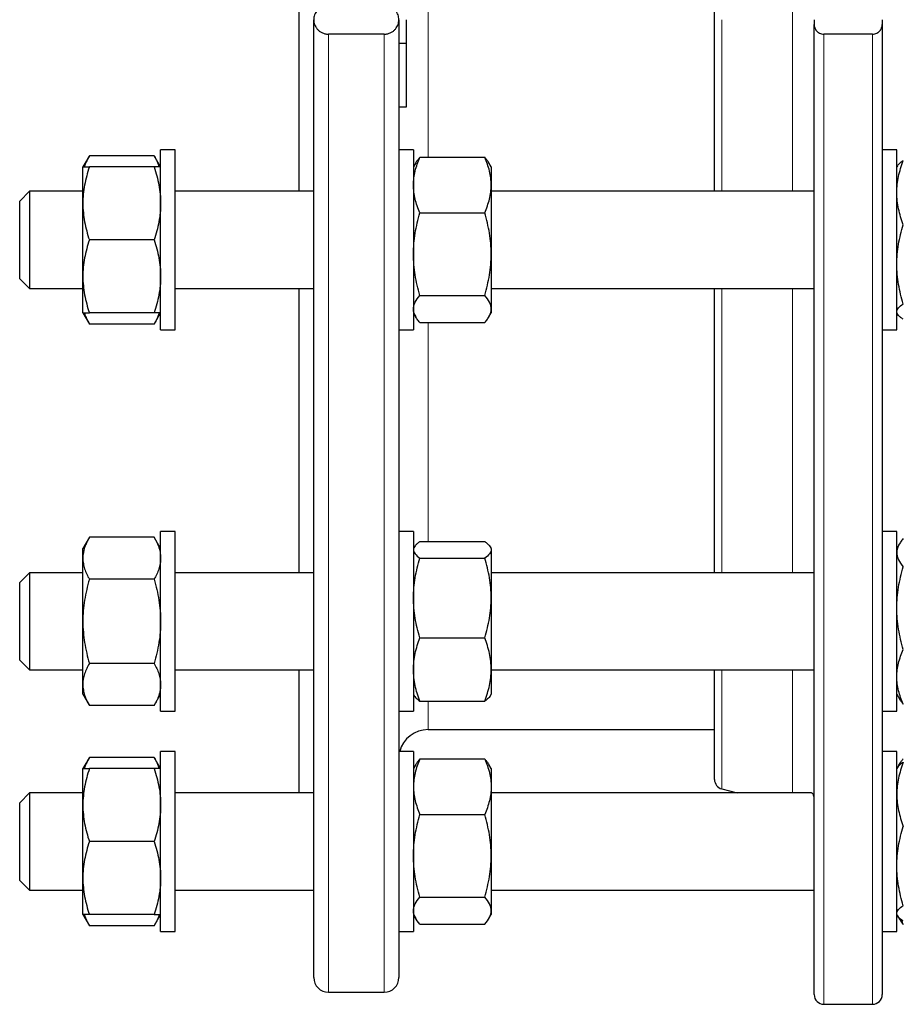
# Model space of a CAD drawing. Header units: millimetres. Extents: x 157 to 1087, y 67 to 925.
# Tile 6 of 9: x 727 to 909, y 500 to 703. Entities that reach past the tile are written whole.
import ezdxf

# ---------------------------------------------------------------- set-up
doc = ezdxf.new("R2010")
doc.units = ezdxf.units.MM

msp = doc.modelspace()

# ---------------------------------------------------------------- linework, layer by layer
at = {"color": 7, "linetype": 'Continuous', "lineweight": 25}
for p, q in [((784.54, 667.59), (784.54, 738.18)), ((869.98, 667.59), (869.98, 738.18)), ((787.54, 505.88), (787.54, 702.88)), ((805.04, 702.88), (805.04, 505.88)), ((806.54, 702.88), (806.54, 698)), ((890.48, 702.88), (890.48, 701.89)), ((904.48, 702.88), (904.48, 701.89)), ((890.48, 502.38), (890.48, 701.89)), ((904.48, 701.89), (904.48, 502.38)), ((802.04, 699.91), (790.54, 699.91)), ((902.48, 699.91), (892.48, 699.91)), ((806.54, 698), (805.04, 698)), ((806.54, 698), (806.54, 684.88)), ((806.54, 684.88), (805.04, 684.88)), ((741.38, 674.91), (740.04, 672.59)), ((754.7, 674.91), (741.38, 674.91)), ((756.04, 672.59), (754.7, 674.91)), ((759.04, 676.09), (756.04, 676.09)), ((756.04, 639.09), (756.04, 676.09)), ((759.04, 639.09), (759.04, 676.09)), ((808.04, 676.09), (805.04, 676.09)), ((808.04, 676.09), (808.04, 639.09)), ((809.38, 674.58), (822.7, 674.58)), ((907.48, 676.09), (904.48, 676.09)), ((907.48, 672.82), (907.48, 676.09)), ((740.04, 665.09), (740.04, 672.59)), ((754.7, 672.59), (741.38, 672.59)), ((808.53, 673.44), (808.04, 672.59)), ((824.04, 672.59), (823.55, 673.44)), ((824.04, 672.59), (824.04, 668.87)), ((907.63, 672.85), (907.48, 672.59)), ((907.48, 639.09), (907.48, 672.82)), ((824.04, 668.87), (824.04, 654.67)), ((729.04, 667.59), (727.04, 665.59)), ((740.04, 667.59), (729.04, 667.59)), ((729.04, 667.59), (729.04, 649.88)), ((787.54, 667.59), (759.04, 667.59)), ((890.48, 667.59), (824.04, 667.59)), ((727.04, 651.42), (727.04, 665.59)), ((740.04, 650.09), (740.04, 665.09)), ((809.38, 663.17), (822.7, 663.17)), ((754.7, 657.59), (741.38, 657.59)), ((824.04, 654.67), (824.04, 643.39)), ((727.04, 649.59), (727.04, 651.42)), ((740.04, 642.59), (740.04, 650.09)), ((727.04, 649.59), (729.04, 647.59)), ((729.04, 649.88), (729.04, 647.59)), ((729.04, 647.59), (740.04, 647.59)), ((759.04, 647.59), (787.54, 647.59)), ((784.54, 589.14), (784.54, 647.59)), ((809.38, 646.18), (822.7, 646.18)), ((824.04, 647.59), (890.48, 647.59)), ((869.98, 589.14), (869.98, 647.59)), ((740.04, 642.59), (741.38, 640.27)), ((754.7, 642.59), (741.38, 642.59)), ((754.7, 640.27), (756.04, 642.59)), ((808.04, 642.59), (808.53, 641.74)), ((823.55, 641.74), (824.04, 642.59)), ((824.04, 643.39), (824.04, 642.59)), ((907.48, 642.59), (907.63, 642.33)), ((754.7, 640.27), (741.38, 640.27)), ((809.38, 640.6), (822.7, 640.6)), ((756.04, 639.09), (759.04, 639.09)), ((805.04, 639.09), (808.04, 639.09)), ((904.48, 639.09), (907.48, 639.09)), ((759.04, 597.64), (756.04, 597.64)), ((756.04, 597.07), (756.04, 597.64)), ((759.04, 597.07), (759.04, 597.64)), ((808.04, 597.64), (805.04, 597.64)), ((808.04, 597.64), (808.04, 560.64)), ((907.48, 597.64), (904.48, 597.64)), ((907.48, 587.07), (907.48, 597.64)), ((741.38, 596.46), (740.04, 594.14)), ((754.7, 596.46), (741.38, 596.46)), ((756.04, 594.14), (754.7, 596.46)), ((756.04, 560.64), (756.04, 597.07)), ((759.04, 560.64), (759.04, 597.07)), ((809.38, 595.54), (822.7, 595.54)), ((740.04, 592.13), (740.04, 594.14)), ((808.21, 594.43), (808.04, 594.14)), ((824.04, 594.14), (823.87, 594.43)), ((824.04, 594.14), (824.04, 593.85)), ((824.04, 593.85), (824.04, 583.97)), ((908.01, 595.06), (907.48, 594.14)), ((740.04, 579.14), (740.04, 592.13)), ((809.38, 592.17), (822.7, 592.17)), ((729.04, 589.14), (727.04, 587.14)), ((740.04, 589.14), (729.04, 589.14)), ((729.04, 589.14), (729.04, 569.28)), ((754.7, 587.8), (741.38, 587.8)), ((787.54, 589.14), (759.04, 589.14)), ((890.48, 589.14), (824.04, 589.14)), ((727.04, 571.25), (727.04, 587.14)), ((907.48, 560.64), (907.48, 587.07)), ((824.04, 583.97), (824.04, 569.26)), ((740.04, 566.15), (740.04, 579.14)), ((809.38, 575.77), (822.7, 575.77)), ((727.04, 571.14), (727.04, 571.25)), ((727.04, 571.14), (729.04, 569.14)), ((729.04, 569.28), (729.04, 569.14)), ((729.04, 569.14), (740.04, 569.14)), ((754.7, 570.48), (741.38, 570.48)), ((759.04, 569.14), (787.54, 569.14)), ((784.54, 543.85), (784.54, 569.14)), ((824.04, 569.26), (824.04, 564.14)), ((824.04, 569.14), (890.48, 569.14)), ((869.98, 546.62), (869.98, 569.14)), ((740.04, 564.14), (740.04, 566.15)), ((740.04, 564.14), (741.38, 561.82)), ((754.7, 561.82), (756.04, 564.14)), ((808.04, 564.14), (808.21, 563.84)), ((823.87, 563.84), (824.04, 564.14)), ((907.48, 564.14), (908.01, 563.22)), ((754.7, 561.82), (741.38, 561.82)), ((809.38, 562.74), (822.7, 562.74)), ((756.04, 560.64), (759.04, 560.64)), ((805.04, 560.64), (808.04, 560.64)), ((904.48, 560.64), (907.48, 560.64)), ((811.04, 556.88), (869.98, 556.88)), ((741.38, 551.17), (740.04, 548.85)), ((754.7, 551.17), (741.38, 551.17)), ((756.04, 548.85), (754.7, 551.17)), ((759.04, 552.35), (756.04, 552.35)), ((756.04, 547.11), (756.04, 552.35)), ((759.04, 547.11), (759.04, 552.35)), ((808.04, 552.35), (805.04, 552.35)), ((808.04, 552.35), (808.04, 515.35)), ((809.38, 550.84), (822.7, 550.84)), ((907.48, 552.35), (904.48, 552.35)), ((907.48, 532.36), (907.48, 552.35)), ((740.04, 541.35), (740.04, 548.85)), ((754.7, 548.85), (741.38, 548.85)), ((808.53, 549.69), (808.04, 548.85)), ((824.04, 548.85), (823.55, 549.69)), ((824.04, 548.85), (824.04, 545.13)), ((907.63, 549.1), (907.48, 548.85)), ((908.01, 549.77), (907.63, 549.1)), ((756.04, 515.35), (756.04, 547.11)), ((759.04, 515.35), (759.04, 547.11)), ((824.04, 545.13), (824.04, 530.93)), ((729.04, 543.85), (727.04, 541.85)), ((740.04, 543.85), (729.04, 543.85)), ((729.04, 543.85), (729.04, 523.85)), ((787.54, 543.85), (759.04, 543.85)), ((889.92, 543.85), (824.04, 543.85)), ((871.46, 544.69), (874.62, 543.85)), ((727.04, 525.85), (727.04, 541.85)), ((740.04, 526.35), (740.04, 541.35)), ((809.38, 539.42), (822.7, 539.42)), ((754.7, 533.85), (741.38, 533.85)), ((824.04, 530.93), (824.04, 519.65)), ((907.48, 515.35), (907.48, 532.36)), ((727.04, 525.85), (729.04, 523.85)), ((740.04, 518.85), (740.04, 526.35)), ((729.04, 523.85), (740.04, 523.85)), ((759.04, 523.85), (787.54, 523.85)), ((824.04, 523.85), (890.48, 523.85)), ((809.38, 522.43), (822.7, 522.43)), ((740.04, 518.85), (741.38, 516.53)), ((754.7, 518.85), (741.38, 518.85)), ((754.7, 516.53), (756.04, 518.85)), ((808.04, 518.85), (808.53, 518)), ((823.55, 518), (824.04, 518.85)), ((824.04, 519.65), (824.04, 518.85)), ((907.48, 518.85), (907.63, 518.59)), ((907.63, 518.58), (908.01, 517.92)), ((754.7, 516.53), (741.38, 516.53)), ((809.38, 516.86), (822.7, 516.86)), ((756.04, 515.35), (759.04, 515.35)), ((805.04, 515.35), (808.04, 515.35)), ((904.48, 515.35), (907.48, 515.35)), ((790.54, 502.88), (802.04, 502.88)), ((892.48, 500.38), (902.48, 500.38))]:
    msp.add_line(p, q, dxfattribs=at)
at = {"color": 8, "linetype": 'Continuous', "lineweight": 18}
for p, q in [((886.03, 667.59), (886.03, 738.18)), ((811.04, 731.78), (811.04, 674.58)), ((871.46, 702.88), (871.46, 667.59)), ((790.54, 699.91), (790.54, 502.88)), ((802.04, 502.88), (802.04, 699.91)), ((892.48, 699.91), (892.48, 500.38)), ((902.48, 500.38), (902.48, 699.91)), ((871.46, 647.59), (871.46, 589.14)), ((886.03, 589.14), (886.03, 647.59)), ((811.04, 640.6), (811.04, 595.54)), ((871.46, 569.14), (871.46, 544.69)), ((886.03, 543.85), (886.03, 569.14)), ((811.04, 562.74), (811.04, 556.88))]:
    msp.add_line(p, q, dxfattribs=at)
at = {"color": 7, "linetype": 'Continuous', "lineweight": 25}
for centre, radius, start, end in [((811.04, 550.88), 6, 90, 165.8873), ((871.98, 546.62), 2, 180, 255), ((790.54, 505.88), 3, 180, 270), ((802.04, 505.88), 3, 270, 360), ((892.48, 502.38), 2, 180, 270), ((902.48, 502.38), 2, 270, 0)]:
    msp.add_arc(centre, radius, start, end, dxfattribs=at)
for points, knots in [([(790.54, 705.86), (790.3, 705.86), (790.07, 705.83), (789.61, 705.73), (789.4, 705.65), (789.01, 705.45), (788.83, 705.34), (788.51, 705.09), (788.37, 704.95), (788, 704.52), (787.83, 704.21), (787.6, 703.55), (787.54, 703.22), (787.54, 702.88)], [0, 0, 0, 0, 0.125, 0.125, 0.25, 0.25, 0.375, 0.375, 0.5, 0.5, 0.75, 0.75, 1, 1, 1, 1]), ([(805.04, 702.88), (805.04, 703.22), (804.99, 703.55), (804.81, 704.04), (804.74, 704.2), (804.56, 704.51), (804.46, 704.66), (804.21, 704.95), (804.07, 705.09), (803.75, 705.34), (803.58, 705.45), (803.19, 705.65), (802.97, 705.72), (802.63, 705.8), (802.52, 705.83), (802.28, 705.85), (802.16, 705.86), (802.04, 705.86)], [0, 0, 0, 0, 0.25, 0.25, 0.375, 0.375, 0.5, 0.5, 0.625, 0.625, 0.75, 0.75, 0.875, 0.875, 0.9375, 0.9375, 1, 1, 1, 1]), ([(787.54, 702.88), (787.54, 702.55), (787.6, 702.21), (787.77, 701.73), (787.84, 701.57), (788.02, 701.25), (788.12, 701.1), (788.37, 700.82), (788.51, 700.68), (788.83, 700.43), (789, 700.31), (789.4, 700.12), (789.61, 700.04), (789.95, 699.96), (790.07, 699.94), (790.3, 699.91), (790.42, 699.91), (790.54, 699.91)], [0, 0, 0, 0, 0.25, 0.25, 0.375, 0.375, 0.5, 0.5, 0.625, 0.625, 0.75, 0.75, 0.875, 0.875, 0.9375, 0.9375, 1, 1, 1, 1]), ([(802.04, 699.91), (802.28, 699.91), (802.52, 699.93), (802.97, 700.04), (803.18, 700.12), (803.57, 700.31), (803.75, 700.43), (804.07, 700.68), (804.21, 700.81), (804.58, 701.25), (804.75, 701.56), (804.99, 702.21), (805.04, 702.55), (805.04, 702.88)], [0, 0, 0, 0, 0.125, 0.125, 0.25, 0.25, 0.375, 0.375, 0.5, 0.5, 0.75, 0.75, 1, 1, 1, 1]), ([(890.48, 701.89), (890.48, 701.77), (890.49, 701.66), (890.53, 701.44), (890.55, 701.33), (890.67, 701.01), (890.79, 700.8), (891.03, 700.51), (891.13, 700.42), (891.34, 700.25), (891.46, 700.18), (891.72, 700.05), (891.86, 700), (892.16, 699.92), (892.32, 699.91), (892.48, 699.91)], [0, 0, 0, 0, 0.125, 0.125, 0.25, 0.25, 0.5, 0.5, 0.625, 0.625, 0.75, 0.75, 0.875, 0.875, 1, 1, 1, 1]), ([(902.48, 699.91), (902.64, 699.91), (902.79, 699.92), (903.1, 700), (903.24, 700.05), (903.5, 700.18), (903.62, 700.25), (903.83, 700.42), (903.92, 700.51), (904.17, 700.8), (904.29, 701.01), (904.44, 701.44), (904.48, 701.66), (904.48, 701.89)], [0, 0, 0, 0, 0.125, 0.125, 0.25, 0.25, 0.375, 0.375, 0.5, 0.5, 0.75, 0.75, 1, 1, 1, 1]), ([(741.38, 674.91), (741.25, 674.68), (740.99, 674.21), (740.67, 673.5), (740.45, 672.96), (740.37, 672.66), (740.35, 672.59)], [0, 0, 0, 0, 0.3051705, 0.6104273, 0.9155251, 1, 1, 1, 1]), ([(754.7, 674.91), (754.83, 674.68), (755.09, 674.21), (755.41, 673.5), (755.63, 672.96), (755.71, 672.66), (755.73, 672.59)], [0, 0, 0, 0, 0.30517, 0.610427, 0.915525, 1, 1, 1, 1]), ([(808.04, 668.87), (808.04, 669.36), (808.07, 669.84), (808.2, 670.81), (808.29, 671.28), (808.64, 672.71), (808.97, 673.65), (809.38, 674.58)], [0, 0, 0, 0, 0.25, 0.25, 0.5, 0.5, 1, 1, 1, 1]), ([(808.54, 673.43), (808.56, 673.48), (808.67, 673.7), (808.95, 674.08), (809.24, 674.41), (809.38, 674.58)], [0, 0, 0, 0, 0.116304, 0.558133, 1, 1, 1, 1]), ([(824.04, 668.87), (824.04, 669.36), (824.01, 669.84), (823.89, 670.81), (823.8, 671.28), (823.45, 672.71), (823.11, 673.65), (822.7, 674.58)], [0, 0, 0, 0, 0.25, 0.25, 0.5, 0.5, 1, 1, 1, 1]), ([(823.55, 673.43), (823.52, 673.48), (823.41, 673.7), (823.13, 674.08), (822.84, 674.41), (822.7, 674.58)], [0, 0, 0, 0, 0.116304, 0.558133, 1, 1, 1, 1]), ([(741.38, 672.59), (740.97, 671.36), (740.63, 670.13), (740.17, 667.63), (740.04, 666.37), (740.04, 665.09)], [0, 0, 0, 0, 0.5, 0.5, 1, 1, 1, 1]), ([(740.04, 672.59), (740.04, 672.59), (740.07, 672.59), (740.2, 672.59), (740.29, 672.59), (740.64, 672.59), (740.98, 672.59), (741.38, 672.59)], [0, 0, 0, 0, 0.25, 0.25, 0.5, 0.5, 1, 1, 1, 1]), ([(754.7, 672.59), (755.11, 671.36), (755.45, 670.13), (755.91, 667.63), (756.04, 666.37), (756.04, 665.09)], [0, 0, 0, 0, 0.5, 0.5, 1, 1, 1, 1]), ([(756.04, 672.59), (756.04, 672.59), (756.01, 672.59), (755.89, 672.59), (755.79, 672.59), (755.44, 672.59), (755.11, 672.59), (754.7, 672.59)], [0, 0, 0, 0, 0.25, 0.25, 0.5, 0.5, 1, 1, 1, 1]), ([(907.48, 667.32), (907.48, 667.88), (907.51, 668.44), (907.63, 669.55), (907.72, 670.1), (908.07, 671.75), (908.41, 672.83), (908.82, 673.91)], [0, 0, 0, 0, 0.25, 0.25, 0.5, 0.5, 1, 1, 1, 1]), ([(907.63, 672.84), (907.68, 672.91), (907.78, 673.08), (908.04, 673.34), (908.39, 673.63), (908.67, 673.81), (908.82, 673.91)], [0, 0, 0, 0, 0.198328, 0.463805, 0.731891, 1, 1, 1, 1]), ([(809.38, 663.17), (808.97, 664.1), (808.63, 665.04), (808.17, 666.94), (808.04, 667.9), (808.04, 668.87)], [0, 0, 0, 0, 0.5, 0.5, 1, 1, 1, 1]), ([(822.7, 663.17), (823.11, 664.1), (823.45, 665.04), (823.91, 666.94), (824.04, 667.9), (824.04, 668.87)], [0, 0, 0, 0, 0.5, 0.5, 1, 1, 1, 1]), ([(908.82, 660.72), (908.41, 661.8), (908.07, 662.89), (907.61, 665.08), (907.48, 666.19), (907.48, 667.32)], [0, 0, 0, 0, 0.5, 0.5, 1, 1, 1, 1]), ([(740.04, 665.09), (740.04, 664.45), (740.07, 663.81), (740.2, 662.55), (740.29, 661.92), (740.64, 660.05), (740.97, 658.81), (741.38, 657.59)], [0, 0, 0, 0, 0.25, 0.25, 0.5, 0.5, 1, 1, 1, 1]), ([(756.04, 665.09), (756.04, 664.45), (756.01, 663.81), (755.89, 662.55), (755.8, 661.92), (755.45, 660.05), (755.11, 658.81), (754.7, 657.59)], [0, 0, 0, 0, 0.25, 0.25, 0.5, 0.5, 1, 1, 1, 1]), ([(808.04, 654.67), (808.04, 655.39), (808.07, 656.12), (808.2, 657.55), (808.29, 658.26), (808.64, 660.38), (808.97, 661.78), (809.38, 663.17)], [0, 0, 0, 0, 0.25, 0.25, 0.5, 0.5, 1, 1, 1, 1]), ([(824.04, 654.67), (824.04, 655.39), (824.01, 656.12), (823.89, 657.55), (823.8, 658.26), (823.45, 660.38), (823.11, 661.78), (822.7, 663.17)], [0, 0, 0, 0, 0.25, 0.25, 0.5, 0.5, 1, 1, 1, 1]), ([(907.48, 652.56), (907.48, 653.26), (907.51, 653.95), (907.63, 655.33), (907.72, 656.01), (908.07, 658.05), (908.41, 659.39), (908.82, 660.72)], [0, 0, 0, 0, 0.25, 0.25, 0.5, 0.5, 1, 1, 1, 1]), ([(741.38, 657.59), (740.97, 656.36), (740.63, 655.13), (740.17, 652.63), (740.04, 651.37), (740.04, 650.09)], [0, 0, 0, 0, 0.5, 0.5, 1, 1, 1, 1]), ([(754.7, 657.59), (755.11, 656.36), (755.45, 655.13), (755.91, 652.63), (756.04, 651.37), (756.04, 650.09)], [0, 0, 0, 0, 0.5, 0.5, 1, 1, 1, 1]), ([(809.38, 646.18), (808.97, 647.57), (808.63, 648.97), (808.17, 651.8), (808.04, 653.23), (808.04, 654.67)], [0, 0, 0, 0, 0.5, 0.5, 1, 1, 1, 1]), ([(822.7, 646.18), (823.11, 647.57), (823.45, 648.97), (823.91, 651.8), (824.04, 653.23), (824.04, 654.67)], [0, 0, 0, 0, 0.5, 0.5, 1, 1, 1, 1]), ([(908.82, 644.4), (908.41, 645.74), (908.07, 647.08), (907.61, 649.8), (907.48, 651.17), (907.48, 652.56)], [0, 0, 0, 0, 0.5, 0.5, 1, 1, 1, 1]), ([(740.04, 650.09), (740.04, 649.45), (740.07, 648.81), (740.2, 647.55), (740.29, 646.92), (740.64, 645.05), (740.97, 643.81), (741.38, 642.59)], [0, 0, 0, 0, 0.25, 0.25, 0.5, 0.5, 1, 1, 1, 1]), ([(756.04, 650.09), (756.04, 649.45), (756.01, 648.81), (755.89, 647.55), (755.8, 646.92), (755.45, 645.05), (755.11, 643.81), (754.7, 642.59)], [0, 0, 0, 0, 0.25, 0.25, 0.5, 0.5, 1, 1, 1, 1]), ([(808.04, 643.39), (808.04, 643.62), (808.07, 643.86), (808.2, 644.34), (808.29, 644.57), (808.64, 645.27), (808.98, 645.73), (809.38, 646.18)], [0, 0, 0, 0, 0.25, 0.25, 0.5, 0.5, 1, 1, 1, 1]), ([(824.04, 643.39), (824.04, 643.62), (824.01, 643.86), (823.89, 644.34), (823.79, 644.57), (823.44, 645.27), (823.11, 645.73), (822.7, 646.18)], [0, 0, 0, 0, 0.25, 0.25, 0.5, 0.5, 1, 1, 1, 1]), ([(907.48, 642.84), (907.48, 642.97), (907.51, 643.1), (907.63, 643.37), (907.73, 643.5), (908.08, 643.89), (908.41, 644.15), (908.82, 644.4)], [0, 0, 0, 0, 0.25, 0.25, 0.5, 0.5, 1, 1, 1, 1]), ([(740.04, 642.59), (740.04, 642.59), (740.07, 642.59), (740.2, 642.59), (740.29, 642.59), (740.64, 642.59), (740.98, 642.59), (741.38, 642.59)], [0, 0, 0, 0, 0.25, 0.25, 0.5, 0.5, 1, 1, 1, 1]), ([(740.35, 642.59), (740.43, 642.34), (740.6, 641.82), (740.95, 641.05), (741.24, 640.53), (741.38, 640.27)], [0, 0, 0, 0, 0.320666, 0.660318, 1, 1, 1, 1]), ([(756.04, 642.59), (756.04, 642.59), (756.01, 642.59), (755.89, 642.59), (755.79, 642.59), (755.44, 642.59), (755.11, 642.59), (754.7, 642.59)], [0, 0, 0, 0, 0.25, 0.25, 0.5, 0.5, 1, 1, 1, 1]), ([(755.73, 642.59), (755.65, 642.34), (755.48, 641.82), (755.13, 641.05), (754.84, 640.53), (754.7, 640.27)], [0, 0, 0, 0, 0.3206659, 0.6603178, 1, 1, 1, 1]), ([(809.38, 640.6), (809.18, 640.83), (808.99, 641.06), (808.66, 641.52), (808.52, 641.75), (808.17, 642.45), (808.04, 642.92), (808.04, 643.39)], [0, 0, 0, 0, 0.25, 0.25, 0.5, 0.5, 1, 1, 1, 1]), ([(822.7, 640.6), (822.9, 640.83), (823.09, 641.06), (823.42, 641.52), (823.57, 641.75), (823.92, 642.45), (824.04, 642.92), (824.04, 643.39)], [0, 0, 0, 0, 0.25, 0.25, 0.5, 0.5, 1, 1, 1, 1]), ([(908.82, 641.27), (908.62, 641.4), (908.43, 641.53), (908.1, 641.79), (907.95, 641.92), (907.6, 642.31), (907.48, 642.57), (907.48, 642.84)], [0, 0, 0, 0, 0.25, 0.25, 0.5, 0.5, 1, 1, 1, 1]), ([(741.38, 596.46), (741.18, 596.11), (740.99, 595.75), (740.66, 595.03), (740.52, 594.67), (740.17, 593.59), (740.04, 592.86), (740.04, 592.13)], [0, 0, 0, 0, 0.25, 0.25, 0.5, 0.5, 1, 1, 1, 1]), ([(754.7, 596.46), (754.9, 596.11), (755.09, 595.75), (755.42, 595.03), (755.57, 594.67), (755.92, 593.59), (756.04, 592.86), (756.04, 592.13)], [0, 0, 0, 0, 0.25, 0.25, 0.5, 0.5, 1, 1, 1, 1]), ([(809.38, 595.54), (809.18, 595.4), (808.99, 595.26), (808.66, 594.98), (808.52, 594.84), (808.17, 594.42), (808.04, 594.14), (808.04, 593.85)], [0, 0, 0, 0, 0.25, 0.25, 0.5, 0.5, 1, 1, 1, 1]), ([(822.7, 595.54), (822.9, 595.4), (823.09, 595.26), (823.42, 594.98), (823.57, 594.84), (823.92, 594.42), (824.04, 594.14), (824.04, 593.85)], [0, 0, 0, 0, 0.25, 0.25, 0.5, 0.5, 1, 1, 1, 1]), ([(908.82, 596.17), (908.62, 595.94), (908.43, 595.7), (908.1, 595.22), (907.95, 594.98), (907.6, 594.25), (907.48, 593.76), (907.48, 593.27)], [0, 0, 0, 0, 0.25, 0.25, 0.5, 0.5, 1, 1, 1, 1]), ([(808.04, 593.85), (808.04, 593.71), (808.07, 593.57), (808.2, 593.28), (808.29, 593.14), (808.64, 592.72), (808.98, 592.44), (809.38, 592.17)], [0, 0, 0, 0, 0.25, 0.25, 0.5, 0.5, 1, 1, 1, 1]), ([(824.04, 593.85), (824.04, 593.71), (824.01, 593.57), (823.89, 593.28), (823.79, 593.14), (823.44, 592.72), (823.11, 592.44), (822.7, 592.17)], [0, 0, 0, 0, 0.25, 0.25, 0.5, 0.5, 1, 1, 1, 1]), ([(740.04, 592.13), (740.04, 591.76), (740.07, 591.4), (740.2, 590.66), (740.29, 590.29), (740.64, 589.21), (740.98, 588.5), (741.38, 587.8)], [0, 0, 0, 0, 0.25, 0.25, 0.5, 0.5, 1, 1, 1, 1]), ([(756.04, 592.13), (756.04, 591.76), (756.01, 591.4), (755.89, 590.66), (755.79, 590.29), (755.44, 589.21), (755.11, 588.5), (754.7, 587.8)], [0, 0, 0, 0, 0.25, 0.25, 0.5, 0.5, 1, 1, 1, 1]), ([(808.04, 583.97), (808.04, 584.67), (808.07, 585.37), (808.2, 586.75), (808.29, 587.43), (808.64, 589.48), (808.97, 590.83), (809.38, 592.17)], [0, 0, 0, 0, 0.25, 0.25, 0.5, 0.5, 1, 1, 1, 1]), ([(824.04, 583.97), (824.04, 584.67), (824.01, 585.37), (823.89, 586.75), (823.8, 587.43), (823.45, 589.48), (823.11, 590.83), (822.7, 592.17)], [0, 0, 0, 0, 0.25, 0.25, 0.5, 0.5, 1, 1, 1, 1]), ([(907.48, 593.27), (907.48, 593.03), (907.51, 592.78), (907.63, 592.29), (907.73, 592.04), (908.08, 591.31), (908.41, 590.84), (908.82, 590.37)], [0, 0, 0, 0, 0.25, 0.25, 0.5, 0.5, 1, 1, 1, 1]), ([(907.48, 581.85), (907.48, 582.58), (907.51, 583.3), (907.63, 584.74), (907.72, 585.45), (908.07, 587.58), (908.41, 588.98), (908.82, 590.37)], [0, 0, 0, 0, 0.25, 0.25, 0.5, 0.5, 1, 1, 1, 1]), ([(741.38, 587.8), (740.97, 586.38), (740.63, 584.96), (740.17, 582.07), (740.04, 580.61), (740.04, 579.14)], [0, 0, 0, 0, 0.5, 0.5, 1, 1, 1, 1]), ([(754.7, 587.8), (755.11, 586.38), (755.45, 584.96), (755.91, 582.07), (756.04, 580.61), (756.04, 579.14)], [0, 0, 0, 0, 0.5, 0.5, 1, 1, 1, 1]), ([(809.38, 575.77), (808.97, 577.11), (808.63, 578.46), (808.17, 581.19), (808.04, 582.57), (808.04, 583.97)], [0, 0, 0, 0, 0.5, 0.5, 1, 1, 1, 1]), ([(822.7, 575.77), (823.11, 577.11), (823.45, 578.46), (823.91, 581.19), (824.04, 582.57), (824.04, 583.97)], [0, 0, 0, 0, 0.5, 0.5, 1, 1, 1, 1]), ([(908.82, 573.34), (908.41, 574.73), (908.07, 576.13), (907.61, 578.97), (907.48, 580.4), (907.48, 581.85)], [0, 0, 0, 0, 0.5, 0.5, 1, 1, 1, 1]), ([(740.04, 579.14), (740.04, 578.4), (740.07, 577.67), (740.2, 576.21), (740.29, 575.48), (740.64, 573.32), (740.97, 571.89), (741.38, 570.48)], [0, 0, 0, 0, 0.25, 0.25, 0.5, 0.5, 1, 1, 1, 1]), ([(756.04, 579.14), (756.04, 578.4), (756.01, 577.67), (755.89, 576.21), (755.8, 575.48), (755.45, 573.32), (755.11, 571.89), (754.7, 570.48)], [0, 0, 0, 0, 0.25, 0.25, 0.5, 0.5, 1, 1, 1, 1]), ([(808.04, 569.26), (808.04, 569.81), (808.07, 570.37), (808.2, 571.46), (808.29, 572.01), (808.64, 573.64), (808.97, 574.71), (809.38, 575.77)], [0, 0, 0, 0, 0.25, 0.25, 0.5, 0.5, 1, 1, 1, 1]), ([(824.04, 569.26), (824.04, 569.81), (824.01, 570.37), (823.89, 571.46), (823.8, 572.01), (823.45, 573.64), (823.11, 574.71), (822.7, 575.77)], [0, 0, 0, 0, 0.25, 0.25, 0.5, 0.5, 1, 1, 1, 1]), ([(907.48, 567.72), (907.48, 568.2), (907.51, 568.68), (907.63, 569.62), (907.72, 570.09), (908.07, 571.5), (908.41, 572.42), (908.82, 573.34)], [0, 0, 0, 0, 0.25, 0.25, 0.5, 0.5, 1, 1, 1, 1]), ([(741.38, 570.48), (740.97, 569.77), (740.63, 569.06), (740.17, 567.62), (740.04, 566.89), (740.04, 566.15)], [0, 0, 0, 0, 0.5, 0.5, 1, 1, 1, 1]), ([(754.7, 570.48), (755.11, 569.77), (755.45, 569.06), (755.91, 567.62), (756.04, 566.89), (756.04, 566.15)], [0, 0, 0, 0, 0.5, 0.5, 1, 1, 1, 1]), ([(809.38, 562.74), (808.97, 563.81), (808.63, 564.88), (808.17, 567.05), (808.04, 568.15), (808.04, 569.26)], [0, 0, 0, 0, 0.5, 0.5, 1, 1, 1, 1]), ([(822.7, 562.74), (823.11, 563.81), (823.45, 564.88), (823.91, 567.05), (824.04, 568.15), (824.04, 569.26)], [0, 0, 0, 0, 0.5, 0.5, 1, 1, 1, 1]), ([(908.82, 562.1), (908.41, 563.02), (908.07, 563.95), (907.61, 565.82), (907.48, 566.76), (907.48, 567.72)], [0, 0, 0, 0, 0.5, 0.5, 1, 1, 1, 1]), ([(740.04, 566.15), (740.04, 565.78), (740.07, 565.41), (740.2, 564.68), (740.29, 564.32), (740.64, 563.24), (740.97, 562.53), (741.38, 561.82)], [0, 0, 0, 0, 0.25, 0.25, 0.5, 0.5, 1, 1, 1, 1]), ([(756.04, 566.15), (756.04, 565.78), (756.01, 565.41), (755.89, 564.68), (755.8, 564.32), (755.45, 563.24), (755.11, 562.53), (754.7, 561.82)], [0, 0, 0, 0, 0.25, 0.25, 0.5, 0.5, 1, 1, 1, 1]), ([(808.22, 563.85), (808.26, 563.78), (808.35, 563.62), (808.6, 563.35), (808.95, 563.04), (809.24, 562.84), (809.38, 562.74)], [0, 0, 0, 0, 0.168542, 0.443883, 0.721929, 1, 1, 1, 1]), ([(823.86, 563.85), (823.83, 563.78), (823.73, 563.62), (823.48, 563.35), (823.13, 563.04), (822.85, 562.84), (822.7, 562.74)], [0, 0, 0, 0, 0.168542, 0.443883, 0.721929, 1, 1, 1, 1]), ([(908.01, 563.22), (908.03, 563.2), (908.13, 563), (908.39, 562.63), (908.68, 562.28), (908.82, 562.1)], [0, 0, 0, 0, 0.055534, 0.527746, 1, 1, 1, 1]), ([(741.38, 551.17), (741.25, 550.93), (740.99, 550.47), (740.67, 549.76), (740.45, 549.22), (740.37, 548.91), (740.35, 548.85)], [0, 0, 0, 0, 0.30517, 0.610427, 0.915525, 1, 1, 1, 1]), ([(754.7, 551.17), (754.83, 550.93), (755.09, 550.47), (755.41, 549.76), (755.63, 549.22), (755.71, 548.91), (755.73, 548.85)], [0, 0, 0, 0, 0.30517, 0.610427, 0.915525, 1, 1, 1, 1]), ([(809.38, 550.84), (809.18, 550.37), (808.99, 549.9), (808.66, 548.96), (808.52, 548.48), (808.17, 547.05), (808.04, 546.09), (808.04, 545.13)], [0, 0, 0, 0, 0.25, 0.25, 0.5, 0.5, 1, 1, 1, 1]), ([(809.38, 550.84), (809.25, 550.69), (808.99, 550.39), (808.71, 550), (808.58, 549.77), (808.54, 549.69)], [0, 0, 0, 0, 0.396915, 0.793942, 1, 1, 1, 1]), ([(822.7, 550.84), (822.9, 550.37), (823.09, 549.9), (823.42, 548.96), (823.57, 548.48), (823.92, 547.05), (824.04, 546.09), (824.04, 545.13)], [0, 0, 0, 0, 0.25, 0.25, 0.5, 0.5, 1, 1, 1, 1]), ([(822.7, 550.84), (822.83, 550.69), (823.09, 550.39), (823.37, 550), (823.5, 549.77), (823.55, 549.69)], [0, 0, 0, 0, 0.396915, 0.793942, 1, 1, 1, 1]), ([(907.79, 549.33), (907.82, 549.4), (907.92, 549.62), (908.14, 549.99), (908.45, 550.44), (908.69, 550.73), (908.82, 550.88)], [0, 0, 0, 0, 0.132367, 0.421515, 0.710794, 1, 1, 1, 1]), ([(741.38, 548.85), (741.18, 548.24), (740.99, 547.62), (740.66, 546.38), (740.52, 545.75), (740.17, 543.87), (740.04, 542.61), (740.04, 541.35)], [0, 0, 0, 0, 0.25, 0.25, 0.5, 0.5, 1, 1, 1, 1]), ([(740.04, 548.85), (740.04, 548.85), (740.07, 548.85), (740.2, 548.85), (740.29, 548.85), (740.64, 548.85), (740.97, 548.85), (741.38, 548.85)], [0, 0, 0, 0, 0.25, 0.25, 0.5, 0.5, 1, 1, 1, 1]), ([(754.7, 548.85), (754.9, 548.24), (755.09, 547.62), (755.42, 546.38), (755.57, 545.75), (755.92, 543.87), (756.04, 542.61), (756.04, 541.35)], [0, 0, 0, 0, 0.25, 0.25, 0.5, 0.5, 1, 1, 1, 1]), ([(756.04, 548.85), (756.04, 548.85), (756.01, 548.85), (755.89, 548.85), (755.8, 548.85), (755.45, 548.85), (755.11, 548.85), (754.7, 548.85)], [0, 0, 0, 0, 0.25, 0.25, 0.5, 0.5, 1, 1, 1, 1]), ([(908.82, 550.17), (908.62, 549.63), (908.43, 549.09), (908.1, 547.99), (907.95, 547.44), (907.6, 545.79), (907.48, 544.69), (907.48, 543.57)], [0, 0, 0, 0, 0.25, 0.25, 0.5, 0.5, 1, 1, 1, 1]), ([(908.82, 550.17), (908.69, 550.08), (908.43, 549.91), (908.1, 549.66), (907.84, 549.4), (907.68, 549.21), (907.63, 549.11), (907.63, 549.1)], [0, 0, 0, 0, 0.240819, 0.481706, 0.722467, 0.967776, 1, 1, 1, 1]), ([(808.04, 545.13), (808.04, 544.65), (808.07, 544.16), (808.2, 543.19), (808.29, 542.71), (808.64, 541.28), (808.98, 540.35), (809.38, 539.42)], [0, 0, 0, 0, 0.25, 0.25, 0.5, 0.5, 1, 1, 1, 1]), ([(824.04, 545.13), (824.04, 544.65), (824.01, 544.16), (823.89, 543.19), (823.79, 542.71), (823.44, 541.28), (823.11, 540.35), (822.7, 539.42)], [0, 0, 0, 0, 0.25, 0.25, 0.5, 0.5, 1, 1, 1, 1]), ([(890.48, 542.63), (890.47, 542.76), (890.46, 543.02), (890.38, 543.33), (890.27, 543.56), (890.15, 543.73), (890.02, 543.83), (889.95, 543.84), (889.92, 543.84)], [0, 0, 0, 0, 0.171128, 0.344114, 0.510979, 0.677864, 0.849508, 1, 1, 1, 1]), ([(907.48, 543.57), (907.48, 543.01), (907.51, 542.46), (907.63, 541.33), (907.73, 540.78), (908.08, 539.13), (908.41, 538.05), (908.82, 536.98)], [0, 0, 0, 0, 0.25, 0.25, 0.5, 0.5, 1, 1, 1, 1]), ([(740.04, 541.35), (740.04, 540.71), (740.07, 540.08), (740.2, 538.8), (740.29, 538.17), (740.64, 536.29), (740.98, 535.06), (741.38, 533.85)], [0, 0, 0, 0, 0.25, 0.25, 0.5, 0.5, 1, 1, 1, 1]), ([(756.04, 541.35), (756.04, 540.71), (756.01, 540.08), (755.89, 538.8), (755.79, 538.17), (755.44, 536.29), (755.11, 535.06), (754.7, 533.85)], [0, 0, 0, 0, 0.25, 0.25, 0.5, 0.5, 1, 1, 1, 1]), ([(808.04, 530.93), (808.04, 531.65), (808.07, 532.37), (808.2, 533.81), (808.29, 534.52), (808.64, 536.64), (808.97, 538.04), (809.38, 539.42)], [0, 0, 0, 0, 0.25, 0.25, 0.5, 0.5, 1, 1, 1, 1]), ([(824.04, 530.93), (824.04, 531.65), (824.01, 532.37), (823.89, 533.81), (823.8, 534.52), (823.45, 536.64), (823.11, 538.04), (822.7, 539.42)], [0, 0, 0, 0, 0.25, 0.25, 0.5, 0.5, 1, 1, 1, 1]), ([(907.48, 528.82), (907.48, 529.51), (907.51, 530.21), (907.63, 531.58), (907.72, 532.27), (908.07, 534.31), (908.41, 535.65), (908.82, 536.98)], [0, 0, 0, 0, 0.25, 0.25, 0.5, 0.5, 1, 1, 1, 1]), ([(741.38, 533.85), (740.97, 532.62), (740.63, 531.38), (740.17, 528.89), (740.04, 527.62), (740.04, 526.35)], [0, 0, 0, 0, 0.5, 0.5, 1, 1, 1, 1]), ([(754.7, 533.85), (755.11, 532.62), (755.45, 531.38), (755.91, 528.89), (756.04, 527.62), (756.04, 526.35)], [0, 0, 0, 0, 0.5, 0.5, 1, 1, 1, 1]), ([(809.38, 522.43), (808.97, 523.82), (808.63, 525.22), (808.17, 528.05), (808.04, 529.48), (808.04, 530.93)], [0, 0, 0, 0, 0.5, 0.5, 1, 1, 1, 1]), ([(822.7, 522.43), (823.11, 523.82), (823.45, 525.22), (823.91, 528.05), (824.04, 529.48), (824.04, 530.93)], [0, 0, 0, 0, 0.5, 0.5, 1, 1, 1, 1]), ([(908.82, 520.66), (908.41, 521.99), (908.07, 523.34), (907.61, 526.06), (907.48, 527.43), (907.48, 528.82)], [0, 0, 0, 0, 0.5, 0.5, 1, 1, 1, 1]), ([(740.04, 526.35), (740.04, 525.71), (740.07, 525.07), (740.2, 523.81), (740.29, 523.18), (740.64, 521.3), (740.97, 520.07), (741.38, 518.85)], [0, 0, 0, 0, 0.25, 0.25, 0.5, 0.5, 1, 1, 1, 1]), ([(756.04, 526.35), (756.04, 525.71), (756.01, 525.07), (755.89, 523.81), (755.8, 523.18), (755.45, 521.3), (755.11, 520.07), (754.7, 518.85)], [0, 0, 0, 0, 0.25, 0.25, 0.5, 0.5, 1, 1, 1, 1]), ([(808.04, 519.65), (808.04, 519.88), (808.07, 520.12), (808.2, 520.59), (808.29, 520.82), (808.64, 521.52), (808.97, 521.98), (809.38, 522.43)], [0, 0, 0, 0, 0.25, 0.25, 0.5, 0.5, 1, 1, 1, 1]), ([(824.04, 519.65), (824.04, 519.88), (824.01, 520.12), (823.89, 520.59), (823.8, 520.82), (823.45, 521.52), (823.11, 521.98), (822.7, 522.43)], [0, 0, 0, 0, 0.25, 0.25, 0.5, 0.5, 1, 1, 1, 1]), ([(907.48, 519.09), (907.48, 519.23), (907.51, 519.36), (907.63, 519.62), (907.72, 519.76), (908.07, 520.15), (908.41, 520.4), (908.82, 520.66)], [0, 0, 0, 0, 0.25, 0.25, 0.5, 0.5, 1, 1, 1, 1]), ([(741.38, 518.85), (740.97, 518.85), (740.63, 518.85), (740.17, 518.85), (740.04, 518.85), (740.04, 518.85)], [0, 0, 0, 0, 0.5, 0.5, 1, 1, 1, 1]), ([(740.35, 518.85), (740.38, 518.74), (740.48, 518.41), (740.7, 517.86), (741.01, 517.19), (741.26, 516.75), (741.38, 516.53)], [0, 0, 0, 0, 0.132857, 0.421842, 0.710957, 1, 1, 1, 1]), ([(754.7, 518.85), (755.11, 518.85), (755.45, 518.85), (755.91, 518.85), (756.04, 518.85), (756.04, 518.85)], [0, 0, 0, 0, 0.5, 0.5, 1, 1, 1, 1]), ([(755.73, 518.85), (755.7, 518.74), (755.6, 518.41), (755.38, 517.86), (755.07, 517.19), (754.82, 516.75), (754.7, 516.53)], [0, 0, 0, 0, 0.132857, 0.421842, 0.710957, 1, 1, 1, 1]), ([(809.38, 516.86), (808.97, 517.31), (808.63, 517.77), (808.17, 518.7), (808.04, 519.17), (808.04, 519.65)], [0, 0, 0, 0, 0.5, 0.5, 1, 1, 1, 1]), ([(822.7, 516.86), (823.11, 517.31), (823.45, 517.77), (823.91, 518.7), (824.04, 519.17), (824.04, 519.65)], [0, 0, 0, 0, 0.5, 0.5, 1, 1, 1, 1]), ([(908.82, 517.53), (908.41, 517.78), (908.07, 518.04), (907.61, 518.56), (907.48, 518.83), (907.48, 519.09)], [0, 0, 0, 0, 0.5, 0.5, 1, 1, 1, 1]), ([(908.02, 517.93), (908.06, 517.85), (908.18, 517.63), (908.45, 517.26), (908.7, 516.96), (908.82, 516.81)], [0, 0, 0, 0, 0.196204, 0.598153, 1, 1, 1, 1]), ([(908.82, 516.81), (908.68, 517.11), (908.54, 517.44), (908.42, 517.78), (908.41, 517.8)], [0, 0, 0, 0, 0.916032, 1, 1, 1, 1])]:
    msp.add_open_spline(points, degree=3, knots=knots, dxfattribs=at)

doc.saveas('drawing.dxf')
